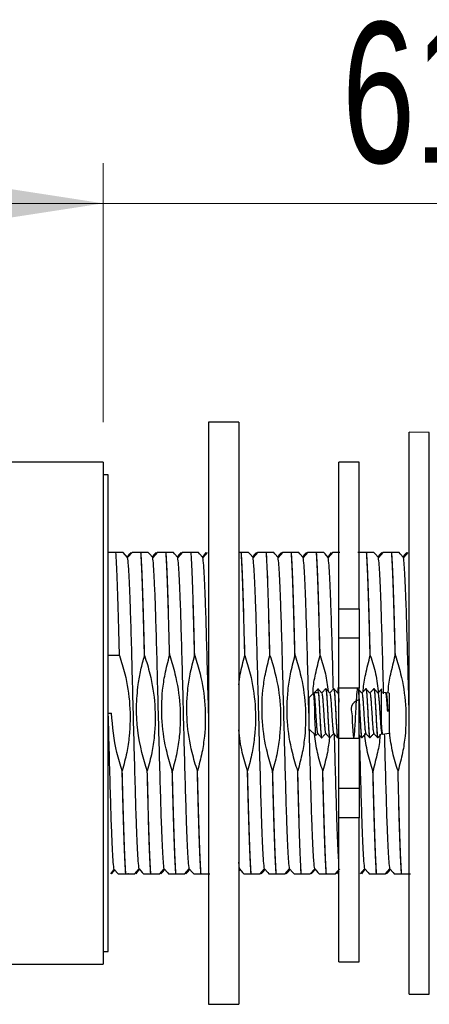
# Model space of a CAD drawing. Header units: millimetres. Extents: x 43 to 263, y 75 to 143.
# Tile 4 of 11: x 91 to 101, y 119 to 143. Entities that reach past the tile are written whole.
import ezdxf

# ---------------------------------------------------------------- set-up
doc = ezdxf.new("R2010")
doc.units = ezdxf.units.MM
doc.styles.add('SLDTEXTSTYLE0', font='TXT', dxfattribs={"width": 0.7})
doc.dimstyles.new('SLDDIMSTYLE0', dxfattribs={"dimtxt": 3.5, "dimasz": 3.302, "dimexe": 0, "dimexo": 0.0625, "dimgap": 0.875, "dimtad": 1, "dimdec": 0, "dimlfac": 4, "dimrnd": 1e-09, "dimzin": 12, "dimdsep": 46, "dimtxsty": 'SLDTEXTSTYLE0', "dimsah": 1, "dimcen": 0.09, "dimadec": 0, "dimazin": 3, "dimtfac": 1, "dimtdec": 0, "dimtofl": 0, "dimtmove": 0, "dimatfit": 3, "dimfxl": 0, "dimfrac": 2, "dimtolj": 1, "dimtzin": 12, "dimarcsym": 0})
doc.dimstyles.new('SLDDIMSTYLE1', dxfattribs={"dimtxt": 3.5, "dimasz": 3.302, "dimexe": 0, "dimexo": 0.0625, "dimgap": 0.875, "dimtad": 1, "dimdec": 0, "dimlfac": 4, "dimrnd": 1e-09, "dimzin": 12, "dimdsep": 46, "dimtxsty": 'SLDTEXTSTYLE0', "dimsah": 1, "dimcen": 0.09, "dimadec": 0, "dimazin": 3, "dimtfac": 1, "dimtdec": 0, "dimtmove": 0, "dimatfit": 0, "dimfxl": 0, "dimfrac": 2, "dimtolj": 1, "dimtzin": 12, "dimarcsym": 0})

# ---------------------------------------------------------------- blocks, each defined once
blk = doc.blocks.new('_D')
at = {"color": 7, "linetype": 'Continuous', "lineweight": 0}
for p, q in [((42.566, 139.162), (42.566, 139.524)), ((92.665, 133.074), (92.665, 139.524)), ((92.665, 138.524), (42.566, 138.524))]:
    blk.add_line(p, q, dxfattribs=at)
at = {"color": 7, "linetype": 'Continuous', "lineweight": 18}
for points in [[(42.566, 138.524), (45.868, 138.016), (45.868, 139.032)], [(92.665, 138.524), (89.363, 139.032), (89.363, 138.016)]]:
    blk.add_solid(points, dxfattribs=at)
at = {"color": 7, "linetype": 'Continuous', "lineweight": 18, "insert": (63.677, 143.036), "char_height": 3.5, "attachment_point": 1, "style": 'SLDTEXTSTYLE0'}
blk.add_mtext('200', dxfattribs=at)
blk = doc.blocks.new('_D_3')
at = {"color": 7, "linetype": 'Continuous', "lineweight": 0}
for p, q in [((92.665, 133.074), (92.665, 139.524)), ((107.79, 130.699), (107.79, 139.524)), ((92.665, 138.524), (86.315, 138.524)), ((107.79, 138.524), (92.665, 138.524)), ((107.79, 138.524), (114.14, 138.524))]:
    blk.add_line(p, q, dxfattribs=at)
at = {"color": 7, "linetype": 'Continuous', "lineweight": 18}
for points in [[(92.665, 138.524), (89.363, 139.032), (89.363, 138.016)], [(107.79, 138.524), (111.092, 138.016), (111.092, 139.032)]]:
    blk.add_solid(points, dxfattribs=at)
at = {"color": 7, "linetype": 'Continuous', "lineweight": 18, "insert": (98.615, 143.036), "char_height": 3.5, "attachment_point": 1, "style": 'SLDTEXTSTYLE0'}
blk.add_mtext('61', dxfattribs=at)

msp = doc.modelspace()

# ---------------------------------------------------------------- linework, layer by layer
at = {"color": 7, "linetype": 'Continuous', "lineweight": 25}
for p, q in [((96.04, 133.074), (95.29, 133.074)), ((95.29, 133.074), (95.29, 118.574)), ((96.04, 133.074), (96.04, 118.574)), ((100.791, 132.819), (100.29, 132.824)), ((100.29, 118.824), (100.29, 132.824)), ((100.791, 118.828), (100.791, 132.819)), ((92.665, 132.074), (90.29, 132.074)), ((92.665, 132.074), (92.665, 119.574)), ((99.04, 132.074), (98.54, 132.074)), ((98.54, 128.428), (98.54, 132.074)), ((99.04, 128.428), (99.04, 132.074)), ((92.79, 131.761), (92.665, 131.759)), ((92.79, 119.886), (92.79, 131.761)), ((92.982, 129.824), (92.79, 129.824)), ((93.272, 129.703), (93.163, 129.824)), ((93.259, 129.718), (93.29, 129.752)), ((93.381, 129.824), (93.29, 129.724)), ((93.29, 129.752), (93.29, 129.724)), ((93.607, 129.824), (93.604, 129.824)), ((94.006, 129.824), (93.897, 129.703)), ((94.232, 129.824), (94.229, 129.824)), ((94.631, 129.824), (94.522, 129.703)), ((94.857, 129.824), (94.854, 129.824)), ((95.256, 129.824), (95.147, 129.703)), ((96.104, 129.824), (96.061, 129.824)), ((96.107, 129.824), (96.104, 129.824)), ((96.506, 129.824), (96.397, 129.703)), ((96.732, 129.824), (96.729, 129.824)), ((97.131, 129.824), (97.022, 129.703)), ((97.357, 129.824), (97.354, 129.824)), ((97.756, 129.824), (97.647, 129.703)), ((97.982, 129.824), (97.979, 129.824)), ((98.381, 129.824), (98.272, 129.703)), ((99.232, 129.824), (99.229, 129.824)), ((99.631, 129.824), (99.522, 129.703)), ((99.857, 129.824), (99.854, 129.824)), ((100.256, 129.824), (100.147, 129.703)), ((93.29, 129.724), (93.272, 129.703)), ((98.54, 128.428), (99.04, 128.428)), ((98.54, 127.699), (98.54, 128.428)), ((99.04, 128.428), (99.04, 127.699)), ((98.54, 127.699), (99.04, 127.699)), ((98.54, 126.449), (98.54, 127.699)), ((99.04, 127.699), (99.04, 126.449)), ((93.07, 127.26), (92.79, 127.26)), ((93.695, 127.26), (93.692, 127.26)), ((94.32, 127.26), (94.317, 127.26)), ((94.945, 127.26), (94.942, 127.26)), ((96.195, 127.26), (96.192, 127.26)), ((96.82, 127.26), (96.817, 127.26)), ((97.445, 127.26), (97.442, 127.26)), ((98.07, 127.26), (98.067, 127.26)), ((99.32, 127.26), (99.317, 127.26)), ((99.945, 127.26), (99.942, 127.26)), ((98.014, 126.423), (97.79, 126.211)), ((98.027, 126.343), (98.027, 126.33)), ((98.209, 126.436), (98.208, 126.436)), ((98.409, 126.436), (98.408, 126.436)), ((98.54, 126.36), (98.51, 126.327)), ((99.04, 126.449), (98.54, 126.449)), ((98.54, 125.199), (98.54, 126.449)), ((99.04, 125.199), (99.04, 126.449)), ((99.209, 126.436), (99.208, 126.436)), ((99.409, 126.436), (99.408, 126.436)), ((99.703, 126.335), (99.59, 126.349)), ((99.79, 126.324), (99.714, 126.333)), ((99.79, 126.324), (99.79, 125.324)), ((97.79, 126.211), (97.79, 125.436)), ((92.79, 125.824), (92.871, 125.824)), ((97.79, 125.436), (97.962, 125.273)), ((99.625, 125.303), (99.79, 125.324)), ((97.969, 125.275), (98.009, 125.318)), ((98.108, 125.211), (98.109, 125.211)), ((98.308, 125.211), (98.309, 125.211)), ((98.508, 125.211), (98.509, 125.211)), ((98.511, 125.212), (98.54, 125.244)), ((98.54, 125.199), (99.04, 125.199)), ((98.54, 123.949), (98.54, 125.199)), ((99.04, 125.199), (99.04, 123.949)), ((99.108, 125.211), (99.109, 125.211)), ((99.308, 125.211), (99.309, 125.211)), ((99.508, 125.211), (99.509, 125.211)), ((93.138, 124.388), (93.136, 124.388)), ((93.763, 124.388), (93.761, 124.388)), ((94.388, 124.388), (94.386, 124.388)), ((95.013, 124.388), (95.011, 124.388)), ((96.263, 124.388), (96.261, 124.388)), ((96.888, 124.388), (96.886, 124.388)), ((97.513, 124.388), (97.511, 124.388)), ((98.138, 124.388), (98.136, 124.388)), ((99.388, 124.388), (99.386, 124.388)), ((100.013, 124.388), (100.011, 124.388)), ((99.04, 123.949), (98.54, 123.949)), ((98.54, 123.22), (98.54, 123.949)), ((99.04, 123.949), (99.04, 123.22)), ((99.04, 123.22), (98.54, 123.22)), ((98.54, 119.632), (98.54, 123.22)), ((99.04, 119.632), (99.04, 123.22)), ((92.852, 121.824), (92.937, 121.928)), ((92.956, 121.93), (92.864, 121.824)), ((92.937, 121.928), (93.038, 121.824)), ((93.449, 121.824), (93.559, 121.944)), ((94.074, 121.824), (94.184, 121.944)), ((94.699, 121.824), (94.809, 121.944)), ((96.059, 121.944), (96.04, 122.115)), ((96.071, 121.93), (96.04, 121.896)), ((96.574, 121.824), (96.684, 121.944)), ((97.199, 121.824), (97.309, 121.944)), ((97.824, 121.824), (97.934, 121.944)), ((98.449, 121.824), (98.559, 121.944)), ((99.074, 121.824), (99.184, 121.944)), ((99.699, 121.824), (99.809, 121.944)), ((93.226, 121.824), (93.223, 121.824)), ((93.29, 121.824), (93.277, 121.824)), ((93.851, 121.824), (93.848, 121.824)), ((94.476, 121.824), (94.473, 121.824)), ((95.101, 121.824), (95.098, 121.824)), ((96.351, 121.824), (96.348, 121.824)), ((96.976, 121.824), (96.973, 121.824)), ((97.601, 121.824), (97.598, 121.824)), ((98.226, 121.824), (98.223, 121.824)), ((99.476, 121.824), (99.473, 121.824)), ((100.101, 121.824), (100.098, 121.824)), ((92.665, 119.888), (92.79, 119.886)), ((90.29, 119.574), (92.665, 119.574)), ((98.54, 119.632), (99.04, 119.632)), ((98.54, 119.63), (98.54, 119.632)), ((98.54, 119.63), (99.04, 119.63)), ((99.04, 119.632), (99.04, 119.63)), ((100.29, 118.824), (100.791, 118.828)), ((95.29, 118.574), (96.04, 118.574))]:
    msp.add_line(p, q, dxfattribs=at)
at = {"color": 7, "linetype": 'Continuous', "lineweight": 25, "flags": 128}
for points in [[(93.29, 129.752), (93.326, 129.791), (93.356, 129.824)], [(93.897, 129.703), (93.817, 129.791), (93.787, 129.824)], [(93.884, 129.718), (93.951, 129.791), (93.981, 129.824)], [(94.522, 129.703), (94.442, 129.791), (94.412, 129.824)], [(94.509, 129.718), (94.576, 129.791), (94.606, 129.824)], [(95.147, 129.703), (95.067, 129.791), (95.037, 129.824)], [(95.134, 129.718), (95.201, 129.791), (95.231, 129.824)], [(96.397, 129.703), (96.317, 129.791), (96.287, 129.824)], [(96.384, 129.718), (96.451, 129.791), (96.481, 129.824)], [(97.022, 129.703), (96.942, 129.791), (96.912, 129.824)], [(97.009, 129.718), (97.076, 129.791), (97.106, 129.824)], [(97.647, 129.703), (97.567, 129.791), (97.537, 129.824)], [(97.634, 129.718), (97.701, 129.791), (97.731, 129.824)], [(98.272, 129.703), (98.192, 129.791), (98.162, 129.824)], [(98.259, 129.718), (98.326, 129.791), (98.356, 129.824)], [(99.522, 129.703), (99.442, 129.791), (99.412, 129.824)], [(99.509, 129.718), (99.576, 129.791), (99.606, 129.824)], [(100.147, 129.703), (100.067, 129.791), (100.037, 129.824)], [(100.134, 129.718), (100.201, 129.791), (100.231, 129.824)], [(97.965, 125.278), (97.963, 125.272), (97.958, 125.317), (97.952, 125.419), (97.946, 125.565), (97.94, 125.737), (97.934, 125.917), (97.929, 126.08), (97.923, 126.213), (97.917, 126.297), (97.913, 126.323), (97.913, 126.323)], [(93.571, 121.93), (93.505, 121.857), (93.474, 121.824)], [(93.559, 121.944), (93.638, 121.857), (93.669, 121.824)], [(94.196, 121.93), (94.13, 121.857), (94.099, 121.824)], [(94.184, 121.944), (94.263, 121.857), (94.294, 121.824)], [(94.821, 121.93), (94.755, 121.857), (94.724, 121.824)], [(94.809, 121.944), (94.888, 121.857), (94.919, 121.824)], [(96.059, 121.944), (96.138, 121.857), (96.169, 121.824)], [(96.696, 121.93), (96.63, 121.857), (96.599, 121.824)], [(96.684, 121.944), (96.763, 121.857), (96.794, 121.824)], [(97.321, 121.93), (97.255, 121.857), (97.224, 121.824)], [(97.309, 121.944), (97.388, 121.857), (97.419, 121.824)], [(97.946, 121.93), (97.88, 121.857), (97.849, 121.824)], [(97.934, 121.944), (98.013, 121.857), (98.044, 121.824)], [(98.54, 121.896), (98.505, 121.857), (98.474, 121.824)], [(99.196, 121.93), (99.13, 121.857), (99.099, 121.824)], [(99.184, 121.944), (99.263, 121.857), (99.294, 121.824)], [(99.821, 121.93), (99.755, 121.857), (99.724, 121.824)], [(99.809, 121.944), (99.888, 121.857), (99.919, 121.824)]]:
    msp.add_lwpolyline(points, dxfattribs=at)
at = {"color": 7, "linetype": 'Continuous', "lineweight": 25}
for points, knots in [([(93.07, 127.26), (93.062, 127.548), (93.047, 128.121), (93.026, 128.85), (93.004, 129.451), (92.989, 129.7), (92.982, 129.824)], [0, 0, 0, 0, 0.250706, 0.498897, 0.750322, 1, 1, 1, 1]), ([(93.163, 129.824), (93.16, 129.824), (93.144, 129.824), (93.096, 129.824), (93.022, 129.824), (92.982, 129.824)], [0, 0, 0, 0, 0.1076282, 0.5170097, 1, 1, 1, 1]), ([(93.604, 129.824), (93.557, 129.824), (93.461, 129.824), (93.408, 129.824), (93.381, 129.824)], [0, 0, 0, 0, 0.490999, 1, 1, 1, 1]), ([(93.692, 127.26), (93.685, 127.548), (93.67, 128.121), (93.649, 128.85), (93.626, 129.451), (93.612, 129.7), (93.604, 129.824)], [0, 0, 0, 0, 0.250706, 0.498897, 0.750322, 1, 1, 1, 1]), ([(93.695, 127.26), (93.687, 127.548), (93.672, 128.121), (93.651, 128.85), (93.629, 129.451), (93.614, 129.7), (93.607, 129.824)], [0, 0, 0, 0, 0.250706, 0.498897, 0.750322, 1, 1, 1, 1]), ([(93.787, 129.824), (93.784, 129.824), (93.768, 129.824), (93.721, 129.824), (93.647, 129.824), (93.607, 129.824)], [0, 0, 0, 0, 0.09221, 0.5086647, 1, 1, 1, 1]), ([(94.229, 129.824), (94.182, 129.824), (94.086, 129.824), (94.033, 129.824), (94.006, 129.824)], [0, 0, 0, 0, 0.490999, 1, 1, 1, 1]), ([(94.317, 127.26), (94.31, 127.548), (94.295, 128.121), (94.274, 128.85), (94.251, 129.451), (94.237, 129.7), (94.229, 129.824)], [0, 0, 0, 0, 0.250706, 0.498897, 0.750322, 1, 1, 1, 1]), ([(94.32, 127.26), (94.312, 127.548), (94.297, 128.121), (94.276, 128.85), (94.254, 129.451), (94.239, 129.7), (94.232, 129.824)], [0, 0, 0, 0, 0.250706, 0.498897, 0.750322, 1, 1, 1, 1]), ([(94.412, 129.824), (94.409, 129.824), (94.393, 129.824), (94.346, 129.824), (94.272, 129.824), (94.232, 129.824)], [0, 0, 0, 0, 0.09221, 0.508665, 1, 1, 1, 1]), ([(94.854, 129.824), (94.807, 129.824), (94.711, 129.824), (94.658, 129.824), (94.631, 129.824)], [0, 0, 0, 0, 0.490999, 1, 1, 1, 1]), ([(94.942, 127.26), (94.935, 127.548), (94.92, 128.121), (94.899, 128.85), (94.876, 129.451), (94.862, 129.7), (94.854, 129.824)], [0, 0, 0, 0, 0.250706, 0.498897, 0.750322, 1, 1, 1, 1]), ([(94.945, 127.26), (94.937, 127.548), (94.922, 128.121), (94.901, 128.85), (94.879, 129.451), (94.864, 129.7), (94.857, 129.824)], [0, 0, 0, 0, 0.250706, 0.498897, 0.750322, 1, 1, 1, 1]), ([(95.037, 129.824), (95.034, 129.824), (95.018, 129.824), (94.971, 129.824), (94.897, 129.824), (94.857, 129.824)], [0, 0, 0, 0, 0.09221, 0.508665, 1, 1, 1, 1]), ([(96.192, 127.26), (96.185, 127.548), (96.17, 128.121), (96.149, 128.85), (96.126, 129.451), (96.112, 129.7), (96.104, 129.824)], [0, 0, 0, 0, 0.250706, 0.498897, 0.750322, 1, 1, 1, 1]), ([(96.195, 127.26), (96.187, 127.548), (96.172, 128.121), (96.151, 128.85), (96.129, 129.451), (96.114, 129.7), (96.107, 129.824)], [0, 0, 0, 0, 0.2507058, 0.4988967, 0.7503216, 1, 1, 1, 1]), ([(96.287, 129.824), (96.284, 129.824), (96.268, 129.824), (96.221, 129.824), (96.147, 129.824), (96.107, 129.824)], [0, 0, 0, 0, 0.09221, 0.5086647, 1, 1, 1, 1]), ([(96.729, 129.824), (96.682, 129.824), (96.586, 129.824), (96.533, 129.824), (96.506, 129.824)], [0, 0, 0, 0, 0.490999, 1, 1, 1, 1]), ([(96.817, 127.26), (96.81, 127.548), (96.795, 128.121), (96.774, 128.85), (96.751, 129.451), (96.737, 129.7), (96.729, 129.824)], [0, 0, 0, 0, 0.2507058, 0.4988967, 0.7503216, 1, 1, 1, 1]), ([(96.82, 127.26), (96.812, 127.548), (96.797, 128.121), (96.776, 128.85), (96.754, 129.451), (96.739, 129.7), (96.732, 129.824)], [0, 0, 0, 0, 0.2507058, 0.4988967, 0.7503216, 1, 1, 1, 1]), ([(96.912, 129.824), (96.909, 129.824), (96.893, 129.824), (96.846, 129.824), (96.772, 129.824), (96.732, 129.824)], [0, 0, 0, 0, 0.09221, 0.508665, 1, 1, 1, 1]), ([(97.354, 129.824), (97.307, 129.824), (97.211, 129.824), (97.158, 129.824), (97.131, 129.824)], [0, 0, 0, 0, 0.490999, 1, 1, 1, 1]), ([(97.442, 127.26), (97.435, 127.548), (97.42, 128.121), (97.399, 128.85), (97.376, 129.451), (97.362, 129.7), (97.354, 129.824)], [0, 0, 0, 0, 0.2507058, 0.4988967, 0.7503216, 1, 1, 1, 1]), ([(97.445, 127.26), (97.437, 127.548), (97.422, 128.121), (97.401, 128.85), (97.379, 129.451), (97.364, 129.7), (97.357, 129.824)], [0, 0, 0, 0, 0.2507058, 0.4988967, 0.7503216, 1, 1, 1, 1]), ([(97.537, 129.824), (97.534, 129.824), (97.518, 129.824), (97.471, 129.824), (97.397, 129.824), (97.357, 129.824)], [0, 0, 0, 0, 0.09221, 0.508665, 1, 1, 1, 1]), ([(97.979, 129.824), (97.932, 129.824), (97.836, 129.824), (97.783, 129.824), (97.756, 129.824)], [0, 0, 0, 0, 0.490999, 1, 1, 1, 1]), ([(98.067, 127.26), (98.06, 127.548), (98.045, 128.121), (98.024, 128.85), (98.001, 129.451), (97.987, 129.7), (97.979, 129.824)], [0, 0, 0, 0, 0.2507058, 0.4988967, 0.7503216, 1, 1, 1, 1]), ([(98.07, 127.26), (98.062, 127.548), (98.047, 128.121), (98.026, 128.85), (98.004, 129.451), (97.989, 129.7), (97.982, 129.824)], [0, 0, 0, 0, 0.250706, 0.498897, 0.750322, 1, 1, 1, 1]), ([(98.162, 129.824), (98.159, 129.824), (98.143, 129.824), (98.096, 129.824), (98.022, 129.824), (97.982, 129.824)], [0, 0, 0, 0, 0.09221, 0.508665, 1, 1, 1, 1]), ([(98.561, 129.824), (98.53, 129.824), (98.451, 129.824), (98.408, 129.824), (98.381, 129.824)], [0, 0, 0, 0, 0.391094, 1, 1, 1, 1]), ([(99.229, 129.824), (99.182, 129.824), (99.086, 129.824), (99.033, 129.824), (99.006, 129.824)], [0, 0, 0, 0, 0.490999, 1, 1, 1, 1]), ([(99.317, 127.26), (99.31, 127.548), (99.295, 128.121), (99.274, 128.85), (99.251, 129.451), (99.237, 129.7), (99.229, 129.824)], [0, 0, 0, 0, 0.2507058, 0.4988967, 0.7503216, 1, 1, 1, 1]), ([(99.32, 127.26), (99.312, 127.548), (99.297, 128.121), (99.276, 128.85), (99.254, 129.451), (99.239, 129.7), (99.232, 129.824)], [0, 0, 0, 0, 0.2507058, 0.4988967, 0.7503216, 1, 1, 1, 1]), ([(99.412, 129.824), (99.409, 129.824), (99.393, 129.824), (99.346, 129.824), (99.272, 129.824), (99.232, 129.824)], [0, 0, 0, 0, 0.09221, 0.508665, 1, 1, 1, 1]), ([(99.854, 129.824), (99.807, 129.824), (99.711, 129.824), (99.658, 129.824), (99.631, 129.824)], [0, 0, 0, 0, 0.490999, 1, 1, 1, 1]), ([(99.942, 127.26), (99.935, 127.548), (99.92, 128.121), (99.899, 128.85), (99.876, 129.451), (99.862, 129.7), (99.854, 129.824)], [0, 0, 0, 0, 0.250706, 0.498897, 0.750322, 1, 1, 1, 1]), ([(99.945, 127.26), (99.937, 127.548), (99.922, 128.121), (99.901, 128.85), (99.879, 129.451), (99.864, 129.7), (99.857, 129.824)], [0, 0, 0, 0, 0.250706, 0.498897, 0.750322, 1, 1, 1, 1]), ([(100.037, 129.824), (100.034, 129.824), (100.018, 129.824), (99.971, 129.824), (99.897, 129.824), (99.857, 129.824)], [0, 0, 0, 0, 0.09221, 0.508665, 1, 1, 1, 1]), ([(93.559, 121.944), (93.551, 121.998), (93.537, 122.107), (93.515, 122.498), (93.491, 123.069), (93.468, 123.846), (93.441, 124.799), (93.415, 125.824), (93.389, 126.849), (93.363, 127.801), (93.339, 128.579), (93.315, 129.15), (93.293, 129.541), (93.279, 129.649), (93.272, 129.703)], [0, 0, 0, 0, 0.075602, 0.151652, 0.228225, 0.318256, 0.409432, 0.499985, 0.590538, 0.681714, 0.771746, 0.848329, 0.924387, 1, 1, 1, 1]), ([(94.184, 121.944), (94.176, 121.998), (94.162, 122.107), (94.14, 122.498), (94.116, 123.069), (94.093, 123.846), (94.066, 124.799), (94.04, 125.824), (94.014, 126.849), (93.988, 127.801), (93.964, 128.579), (93.94, 129.15), (93.918, 129.541), (93.904, 129.649), (93.897, 129.703)], [0, 0, 0, 0, 0.075605, 0.151656, 0.228231, 0.318266, 0.409444, 0.5, 0.590556, 0.681734, 0.771769, 0.848344, 0.924395, 1, 1, 1, 1]), ([(94.809, 121.944), (94.801, 121.998), (94.787, 122.107), (94.765, 122.498), (94.741, 123.069), (94.718, 123.846), (94.691, 124.799), (94.665, 125.824), (94.639, 126.849), (94.613, 127.801), (94.589, 128.579), (94.565, 129.15), (94.543, 129.541), (94.529, 129.649), (94.522, 129.703)], [0, 0, 0, 0, 0.075605, 0.151656, 0.228231, 0.318266, 0.409444, 0.5, 0.590556, 0.681734, 0.771769, 0.848344, 0.924395, 1, 1, 1, 1]), ([(95.29, 125.824), (95.282, 126.165), (95.264, 126.849), (95.238, 127.801), (95.214, 128.579), (95.19, 129.15), (95.168, 129.541), (95.154, 129.649), (95.147, 129.703)], [0, 0, 0, 0, 0.181112, 0.363469, 0.543537, 0.696688, 0.848791, 1, 1, 1, 1]), ([(96.684, 121.944), (96.676, 121.998), (96.662, 122.107), (96.64, 122.498), (96.616, 123.069), (96.593, 123.846), (96.566, 124.799), (96.54, 125.824), (96.514, 126.849), (96.488, 127.801), (96.464, 128.579), (96.44, 129.15), (96.418, 129.541), (96.404, 129.649), (96.397, 129.703)], [0, 0, 0, 0, 0.075605, 0.151656, 0.228231, 0.318266, 0.409444, 0.5, 0.590556, 0.681734, 0.771769, 0.848344, 0.924395, 1, 1, 1, 1]), ([(97.309, 121.944), (97.301, 121.998), (97.287, 122.107), (97.265, 122.498), (97.241, 123.069), (97.218, 123.846), (97.191, 124.799), (97.165, 125.824), (97.139, 126.849), (97.113, 127.801), (97.089, 128.579), (97.065, 129.15), (97.043, 129.541), (97.029, 129.649), (97.022, 129.703)], [0, 0, 0, 0, 0.075605, 0.151656, 0.228231, 0.318266, 0.409444, 0.5, 0.590556, 0.681734, 0.771769, 0.848344, 0.924395, 1, 1, 1, 1]), ([(97.79, 125.824), (97.782, 126.165), (97.764, 126.849), (97.738, 127.801), (97.714, 128.579), (97.69, 129.15), (97.668, 129.541), (97.654, 129.649), (97.647, 129.703)], [0, 0, 0, 0, 0.181112, 0.363469, 0.543537, 0.696688, 0.848791, 1, 1, 1, 1]), ([(98.4, 126.425), (98.396, 126.562), (98.384, 127.041), (98.363, 127.8), (98.339, 128.579), (98.315, 129.15), (98.293, 129.541), (98.279, 129.649), (98.272, 129.703)], [0, 0, 0, 0, 0.082334, 0.286688, 0.488477, 0.660101, 0.830551, 1, 1, 1, 1]), ([(99.653, 126.31), (99.648, 126.486), (99.635, 127.004), (99.613, 127.8), (99.589, 128.579), (99.565, 129.15), (99.543, 129.541), (99.529, 129.649), (99.522, 129.703)], [0, 0, 0, 0, 0.103047, 0.302789, 0.500023, 0.667773, 0.834376, 1, 1, 1, 1]), ([(100.29, 125.824), (100.282, 126.165), (100.264, 126.849), (100.238, 127.801), (100.214, 128.579), (100.19, 129.15), (100.168, 129.541), (100.154, 129.649), (100.147, 129.703)], [0, 0, 0, 0, 0.181112, 0.363469, 0.543537, 0.696688, 0.848791, 1, 1, 1, 1]), ([(93.07, 127.26), (93.116, 127.109), (93.24, 126.709), (93.344, 126.034), (93.335, 125.374), (93.253, 124.825), (93.179, 124.541), (93.138, 124.388)], [0, 0, 0, 0, 0.162085, 0.430339, 0.698417, 0.837255, 1, 1, 1, 1]), ([(93.761, 124.388), (93.714, 124.538), (93.556, 125.053), (93.468, 125.785), (93.522, 126.476), (93.597, 126.904), (93.66, 127.141), (93.692, 127.26)], [0, 0, 0, 0, 0.1621413, 0.553378, 0.7479715, 0.8736488, 1, 1, 1, 1]), ([(93.695, 127.26), (93.741, 127.109), (93.865, 126.709), (93.969, 126.034), (93.96, 125.374), (93.878, 124.825), (93.804, 124.541), (93.763, 124.388)], [0, 0, 0, 0, 0.162085, 0.430339, 0.698417, 0.837255, 1, 1, 1, 1]), ([(94.386, 124.388), (94.339, 124.538), (94.216, 124.938), (94.111, 125.614), (94.12, 126.274), (94.202, 126.823), (94.277, 127.107), (94.317, 127.26)], [0, 0, 0, 0, 0.1620847, 0.4303392, 0.6984171, 0.837255, 1, 1, 1, 1]), ([(94.32, 127.26), (94.366, 127.109), (94.49, 126.709), (94.594, 126.034), (94.585, 125.374), (94.503, 124.825), (94.429, 124.541), (94.388, 124.388)], [0, 0, 0, 0, 0.162085, 0.430339, 0.698417, 0.837255, 1, 1, 1, 1]), ([(95.011, 124.388), (94.964, 124.538), (94.841, 124.938), (94.736, 125.614), (94.745, 126.274), (94.827, 126.823), (94.902, 127.107), (94.942, 127.26)], [0, 0, 0, 0, 0.162085, 0.430339, 0.698417, 0.837255, 1, 1, 1, 1]), ([(94.945, 127.26), (94.991, 127.109), (95.115, 126.709), (95.219, 126.034), (95.21, 125.374), (95.128, 124.825), (95.054, 124.541), (95.013, 124.388)], [0, 0, 0, 0, 0.162085, 0.430339, 0.698417, 0.837255, 1, 1, 1, 1]), ([(96.04, 126.531), (96.052, 126.62), (96.085, 126.867), (96.151, 127.107), (96.192, 127.26)], [0, 0, 0, 0, 0.36264, 1, 1, 1, 1]), ([(96.195, 127.26), (96.241, 127.109), (96.365, 126.709), (96.469, 126.034), (96.46, 125.374), (96.378, 124.825), (96.304, 124.541), (96.263, 124.388)], [0, 0, 0, 0, 0.162085, 0.430339, 0.698417, 0.837255, 1, 1, 1, 1]), ([(96.886, 124.388), (96.839, 124.538), (96.716, 124.938), (96.611, 125.614), (96.62, 126.274), (96.702, 126.823), (96.777, 127.107), (96.817, 127.26)], [0, 0, 0, 0, 0.162085, 0.430339, 0.698417, 0.837255, 1, 1, 1, 1]), ([(96.82, 127.26), (96.866, 127.109), (96.99, 126.709), (97.094, 126.034), (97.085, 125.374), (97.003, 124.825), (96.929, 124.541), (96.888, 124.388)], [0, 0, 0, 0, 0.162085, 0.430339, 0.698417, 0.837255, 1, 1, 1, 1]), ([(97.511, 124.388), (97.464, 124.538), (97.341, 124.938), (97.236, 125.614), (97.245, 126.274), (97.327, 126.823), (97.402, 127.107), (97.442, 127.26)], [0, 0, 0, 0, 0.162085, 0.430339, 0.698417, 0.837255, 1, 1, 1, 1]), ([(97.445, 127.26), (97.491, 127.109), (97.615, 126.709), (97.719, 126.034), (97.71, 125.374), (97.628, 124.825), (97.554, 124.541), (97.513, 124.388)], [0, 0, 0, 0, 0.162085, 0.430339, 0.698417, 0.837255, 1, 1, 1, 1]), ([(97.894, 126.31), (97.894, 126.339), (97.895, 126.503), (97.957, 126.823), (98.028, 127.107), (98.067, 127.26)], [0, 0, 0, 0, 0.090895, 0.509414, 1, 1, 1, 1]), ([(98.07, 127.26), (98.118, 127.11), (98.212, 126.82), (98.251, 126.517), (98.269, 126.372)], [0, 0, 0, 0, 0.518633, 1, 1, 1, 1]), ([(99.145, 126.365), (99.145, 126.376), (99.146, 126.522), (99.208, 126.823), (99.279, 127.107), (99.317, 127.26)], [0, 0, 0, 0, 0.0360882, 0.4798385, 1, 1, 1, 1]), ([(99.32, 127.26), (99.368, 127.109), (99.467, 126.803), (99.507, 126.484), (99.527, 126.322)], [0, 0, 0, 0, 0.491569, 1, 1, 1, 1]), ([(99.769, 126.326), (99.769, 126.35), (99.77, 126.509), (99.832, 126.823), (99.903, 127.107), (99.942, 127.26)], [0, 0, 0, 0, 0.074883, 0.500773, 1, 1, 1, 1]), ([(99.945, 127.26), (99.991, 127.109), (100.115, 126.709), (100.219, 126.034), (100.21, 125.374), (100.128, 124.825), (100.054, 124.541), (100.013, 124.388)], [0, 0, 0, 0, 0.162085, 0.430339, 0.698417, 0.837255, 1, 1, 1, 1]), ([(97.913, 126.323), (97.923, 126.329), (97.943, 126.34), (97.981, 126.347), (98.009, 126.337), (98.027, 126.33)], [0, 0, 0, 0, 0.2561562, 0.51206, 1, 1, 1, 1]), ([(97.913, 126.323), (97.917, 126.31), (97.923, 126.284), (97.934, 126.185), (97.943, 126.058), (97.953, 125.908), (97.963, 125.751), (97.973, 125.601), (97.983, 125.471), (97.992, 125.377), (98, 125.326), (98.005, 125.326), (98.007, 125.326)], [0, 0, 0, 0, 0.115716, 0.221728, 0.325395, 0.430956, 0.536189, 0.640083, 0.746127, 0.849947, 0.955277, 1, 1, 1, 1]), ([(98.112, 126.325), (98.096, 126.343), (98.063, 126.379), (98.029, 126.415), (98.013, 126.433)], [0, 0, 0, 0, 0.499986, 1, 1, 1, 1]), ([(98.027, 126.343), (98.025, 126.374), (98.022, 126.426), (98.019, 126.421), (98.018, 126.419)], [0, 0, 0, 0, 0.607042, 1, 1, 1, 1]), ([(98.027, 126.343), (98.032, 126.288), (98.039, 126.194), (98.05, 125.996), (98.06, 125.808), (98.07, 125.62), (98.08, 125.451), (98.09, 125.317), (98.099, 125.235), (98.107, 125.202), (98.111, 125.215), (98.111, 125.217)], [0, 0, 0, 0, 0.158804, 0.275216, 0.393373, 0.508904, 0.62679, 0.743894, 0.85997, 0.978202, 1, 1, 1, 1]), ([(98.027, 126.33), (98.032, 126.261), (98.041, 126.148), (98.053, 125.926), (98.063, 125.736), (98.072, 125.553), (98.082, 125.395), (98.092, 125.28), (98.101, 125.217), (98.106, 125.218), (98.108, 125.218)], [0, 0, 0, 0, 0.194147, 0.3163, 0.438076, 0.558305, 0.681015, 0.801159, 0.923045, 1, 1, 1, 1]), ([(98.21, 126.435), (98.193, 126.417), (98.16, 126.381), (98.127, 126.345), (98.11, 126.327)], [0, 0, 0, 0, 0.50001, 1, 1, 1, 1]), ([(98.112, 126.323), (98.113, 126.323), (98.117, 126.327), (98.123, 126.277), (98.134, 126.186), (98.143, 126.057), (98.153, 125.909), (98.163, 125.751), (98.173, 125.601), (98.183, 125.471), (98.192, 125.377), (98.2, 125.326), (98.205, 125.326), (98.207, 125.326)], [0, 0, 0, 0, 0.007253, 0.12213, 0.227373, 0.330288, 0.435083, 0.539553, 0.642694, 0.747968, 0.851035, 0.955601, 1, 1, 1, 1]), ([(98.208, 126.432), (98.209, 126.433), (98.213, 126.442), (98.219, 126.406), (98.23, 126.312), (98.241, 126.144), (98.253, 125.927), (98.263, 125.735), (98.272, 125.553), (98.282, 125.395), (98.292, 125.28), (98.301, 125.217), (98.306, 125.218), (98.308, 125.218)], [0, 0, 0, 0, 0.01801, 0.115005, 0.190694, 0.347818, 0.446677, 0.545231, 0.642533, 0.741843, 0.839076, 0.93772, 1, 1, 1, 1]), ([(98.209, 126.431), (98.21, 126.433), (98.215, 126.45), (98.22, 126.404), (98.23, 126.314), (98.239, 126.191), (98.25, 125.997), (98.26, 125.808), (98.27, 125.62), (98.28, 125.451), (98.29, 125.317), (98.299, 125.235), (98.307, 125.202), (98.311, 125.215), (98.311, 125.217)], [0, 0, 0, 0, 0.013273, 0.14045, 0.174885, 0.305917, 0.40197, 0.499463, 0.594789, 0.692059, 0.788683, 0.884459, 0.982014, 1, 1, 1, 1]), ([(98.312, 126.325), (98.296, 126.343), (98.263, 126.379), (98.229, 126.415), (98.213, 126.433)], [0, 0, 0, 0, 0.499986, 1, 1, 1, 1]), ([(98.41, 126.435), (98.393, 126.417), (98.36, 126.381), (98.327, 126.345), (98.31, 126.327)], [0, 0, 0, 0, 0.50001, 1, 1, 1, 1]), ([(98.312, 126.323), (98.313, 126.323), (98.317, 126.327), (98.323, 126.277), (98.334, 126.186), (98.343, 126.057), (98.353, 125.909), (98.363, 125.751), (98.373, 125.601), (98.383, 125.471), (98.392, 125.377), (98.4, 125.326), (98.405, 125.326), (98.407, 125.326)], [0, 0, 0, 0, 0.0072532, 0.1221299, 0.227373, 0.3302876, 0.4350829, 0.5395534, 0.6426939, 0.7479681, 0.8510351, 0.9556011, 1, 1, 1, 1]), ([(98.408, 126.432), (98.409, 126.433), (98.413, 126.442), (98.419, 126.406), (98.43, 126.312), (98.441, 126.144), (98.453, 125.927), (98.463, 125.735), (98.472, 125.553), (98.482, 125.395), (98.492, 125.28), (98.501, 125.217), (98.506, 125.218), (98.508, 125.218)], [0, 0, 0, 0, 0.01801, 0.115005, 0.190694, 0.347818, 0.446677, 0.545231, 0.642533, 0.741843, 0.839076, 0.93772, 1, 1, 1, 1]), ([(98.409, 126.431), (98.41, 126.433), (98.415, 126.45), (98.42, 126.404), (98.43, 126.314), (98.439, 126.191), (98.45, 125.997), (98.46, 125.808), (98.47, 125.62), (98.48, 125.451), (98.49, 125.317), (98.499, 125.235), (98.507, 125.202), (98.511, 125.215), (98.511, 125.217)], [0, 0, 0, 0, 0.013273, 0.14045, 0.174885, 0.305917, 0.40197, 0.499463, 0.594789, 0.692059, 0.788683, 0.884459, 0.982014, 1, 1, 1, 1]), ([(98.512, 126.325), (98.496, 126.343), (98.463, 126.379), (98.429, 126.415), (98.413, 126.433)], [0, 0, 0, 0, 0.499986, 1, 1, 1, 1]), ([(98.512, 126.323), (98.513, 126.323), (98.517, 126.327), (98.523, 126.277), (98.533, 126.198), (98.538, 126.125), (98.54, 126.096)], [0, 0, 0, 0, 0.024505, 0.412625, 0.768196, 1, 1, 1, 1]), ([(98.519, 126.337), (98.519, 126.357), (98.519, 126.423), (98.531, 126.487), (98.54, 126.531)], [0, 0, 0, 0, 0.3096512, 1, 1, 1, 1]), ([(99.04, 126.168), (98.956, 126.12), (98.812, 126.039), (98.869, 125.805), (98.867, 125.62), (98.88, 125.451), (98.889, 125.317), (98.899, 125.231), (98.909, 125.202), (98.92, 125.233), (98.932, 125.348), (98.945, 125.553), (98.959, 125.803), (98.971, 126.057), (98.985, 126.271), (98.997, 126.411), (99.011, 126.453), (99.02, 126.405), (99.03, 126.313), (99.039, 126.191), (99.05, 125.997), (99.06, 125.808), (99.07, 125.62), (99.08, 125.451), (99.09, 125.317), (99.099, 125.235), (99.107, 125.202), (99.111, 125.215), (99.111, 125.217)], [0, 0, 0, 0, 0.051261, 0.087373, 0.122682, 0.158712, 0.194502, 0.229978, 0.266113, 0.301456, 0.349325, 0.396469, 0.4444, 0.491502, 0.539463, 0.586552, 0.63451, 0.681618, 0.694373, 0.742908, 0.778486, 0.814598, 0.849908, 0.885937, 0.921727, 0.957203, 0.993338, 1, 1, 1, 1]), ([(99.112, 126.325), (99.096, 126.343), (99.072, 126.369), (99.048, 126.395), (99.04, 126.403)], [0, 0, 0, 0, 0.6900887, 1, 1, 1, 1]), ([(99.21, 126.435), (99.193, 126.417), (99.16, 126.381), (99.127, 126.345), (99.11, 126.327)], [0, 0, 0, 0, 0.50001, 1, 1, 1, 1]), ([(99.112, 126.323), (99.113, 126.323), (99.117, 126.327), (99.123, 126.277), (99.134, 126.186), (99.143, 126.057), (99.153, 125.909), (99.163, 125.751), (99.173, 125.601), (99.183, 125.471), (99.192, 125.377), (99.2, 125.326), (99.205, 125.326), (99.207, 125.326)], [0, 0, 0, 0, 0.007253, 0.12213, 0.227373, 0.330288, 0.435083, 0.539553, 0.642694, 0.747968, 0.851035, 0.955601, 1, 1, 1, 1]), ([(99.208, 126.432), (99.209, 126.433), (99.213, 126.442), (99.219, 126.406), (99.23, 126.312), (99.241, 126.144), (99.253, 125.927), (99.263, 125.735), (99.272, 125.553), (99.282, 125.395), (99.292, 125.28), (99.301, 125.217), (99.306, 125.218), (99.308, 125.218)], [0, 0, 0, 0, 0.0180098, 0.1150046, 0.1906937, 0.3478179, 0.4466773, 0.545231, 0.6425333, 0.7418432, 0.8390764, 0.93772, 1, 1, 1, 1]), ([(99.209, 126.431), (99.21, 126.433), (99.215, 126.45), (99.22, 126.404), (99.23, 126.314), (99.239, 126.191), (99.25, 125.997), (99.26, 125.808), (99.27, 125.62), (99.28, 125.451), (99.29, 125.317), (99.299, 125.235), (99.307, 125.202), (99.311, 125.215), (99.311, 125.217)], [0, 0, 0, 0, 0.013273, 0.14045, 0.174885, 0.305917, 0.40197, 0.499463, 0.594789, 0.692059, 0.788683, 0.884459, 0.982014, 1, 1, 1, 1]), ([(99.312, 126.325), (99.296, 126.343), (99.263, 126.379), (99.229, 126.415), (99.213, 126.433)], [0, 0, 0, 0, 0.499986, 1, 1, 1, 1]), ([(99.41, 126.435), (99.393, 126.417), (99.36, 126.381), (99.327, 126.345), (99.31, 126.327)], [0, 0, 0, 0, 0.50001, 1, 1, 1, 1]), ([(99.312, 126.323), (99.313, 126.323), (99.317, 126.327), (99.323, 126.277), (99.334, 126.186), (99.343, 126.057), (99.353, 125.909), (99.363, 125.751), (99.373, 125.601), (99.383, 125.471), (99.392, 125.377), (99.4, 125.326), (99.405, 125.326), (99.407, 125.326)], [0, 0, 0, 0, 0.0072532, 0.1221299, 0.227373, 0.3302876, 0.4350829, 0.5395534, 0.6426939, 0.7479681, 0.8510351, 0.9556011, 1, 1, 1, 1]), ([(99.408, 126.432), (99.409, 126.433), (99.413, 126.442), (99.419, 126.406), (99.43, 126.312), (99.441, 126.144), (99.453, 125.927), (99.463, 125.735), (99.472, 125.553), (99.482, 125.395), (99.492, 125.28), (99.501, 125.217), (99.506, 125.218), (99.508, 125.218)], [0, 0, 0, 0, 0.01801, 0.115005, 0.190694, 0.347818, 0.446677, 0.545231, 0.642533, 0.741843, 0.839076, 0.93772, 1, 1, 1, 1]), ([(99.409, 126.431), (99.41, 126.433), (99.415, 126.45), (99.42, 126.404), (99.43, 126.314), (99.439, 126.191), (99.45, 125.997), (99.46, 125.808), (99.47, 125.62), (99.48, 125.451), (99.49, 125.317), (99.499, 125.235), (99.507, 125.202), (99.511, 125.215), (99.511, 125.217)], [0, 0, 0, 0, 0.013273, 0.14045, 0.174885, 0.305917, 0.40197, 0.499463, 0.594789, 0.692059, 0.788683, 0.884459, 0.982014, 1, 1, 1, 1]), ([(99.512, 126.325), (99.496, 126.343), (99.463, 126.379), (99.429, 126.415), (99.413, 126.433)], [0, 0, 0, 0, 0.499986, 1, 1, 1, 1]), ([(99.61, 126.435), (99.593, 126.417), (99.56, 126.381), (99.527, 126.345), (99.51, 126.327)], [0, 0, 0, 0, 0.50001, 1, 1, 1, 1]), ([(99.512, 126.323), (99.513, 126.323), (99.517, 126.327), (99.523, 126.277), (99.534, 126.186), (99.543, 126.057), (99.553, 125.909), (99.563, 125.751), (99.573, 125.601), (99.583, 125.471), (99.592, 125.376), (99.602, 125.321), (99.608, 125.323), (99.611, 125.324)], [0, 0, 0, 0, 0.006947, 0.116972, 0.21777, 0.316338, 0.416708, 0.516766, 0.61555, 0.716378, 0.815093, 0.915242, 1, 1, 1, 1]), ([(99.59, 126.409), (99.59, 126.409), (99.59, 126.411), (99.59, 126.349), (99.59, 126.226), (99.59, 126.057), (99.59, 125.87), (99.59, 125.72), (99.59, 125.643), (99.59, 125.621)], [0, 0, 0, 0, 0.033671, 0.222269, 0.404597, 0.58451, 0.760785, 0.93208, 1, 1, 1, 1]), ([(99.756, 125.863), (99.752, 125.915), (99.744, 126.022), (99.733, 126.167), (99.721, 126.275), (99.711, 126.332), (99.705, 126.329), (99.702, 126.328)], [0, 0, 0, 0, 0.205689, 0.431073, 0.657012, 0.883957, 1, 1, 1, 1]), ([(99.714, 126.33), (99.714, 126.331), (99.718, 126.34), (99.724, 126.3), (99.734, 126.212), (99.744, 126.075), (99.751, 125.95), (99.755, 125.879), (99.756, 125.863)], [0, 0, 0, 0, 0.030708, 0.258657, 0.485914, 0.71261, 0.939037, 1, 1, 1, 1]), ([(99.04, 126.141), (99.041, 126.129), (99.045, 126.071), (99.053, 125.924), (99.063, 125.736), (99.072, 125.552), (99.082, 125.395), (99.092, 125.28), (99.101, 125.217), (99.106, 125.218), (99.108, 125.218)], [0, 0, 0, 0, 0.037418, 0.183329, 0.328788, 0.4724, 0.618976, 0.762486, 0.908078, 1, 1, 1, 1]), ([(92.937, 121.928), (92.93, 121.975), (92.914, 122.07), (92.892, 122.469), (92.867, 123.056), (92.843, 123.846), (92.816, 124.799), (92.799, 125.483), (92.79, 125.824)], [0, 0, 0, 0, 0.156119, 0.312468, 0.470181, 0.645705, 0.823459, 1, 1, 1, 1]), ([(93.136, 124.388), (93.088, 124.538), (92.942, 125.005), (92.9, 125.493), (92.871, 125.824)], [0, 0, 0, 0, 0.3231545, 1, 1, 1, 1]), ([(99.59, 125.621), (99.593, 125.574), (99.599, 125.476), (99.608, 125.368), (99.617, 125.306), (99.622, 125.309), (99.624, 125.31)], [0, 0, 0, 0, 0.253907, 0.542518, 0.830934, 1, 1, 1, 1]), ([(96.261, 124.388), (96.213, 124.538), (96.106, 124.872), (96.063, 125.22), (96.04, 125.411)], [0, 0, 0, 0, 0.450909, 1, 1, 1, 1]), ([(97.934, 121.944), (97.926, 121.998), (97.912, 122.107), (97.89, 122.498), (97.866, 123.069), (97.843, 123.847), (97.819, 124.672), (97.806, 125.22), (97.8, 125.427)], [0, 0, 0, 0, 0.162794, 0.32655, 0.491434, 0.685298, 0.881626, 1, 1, 1, 1]), ([(98.007, 125.321), (98.023, 125.303), (98.056, 125.266), (98.09, 125.23), (98.106, 125.212)], [0, 0, 0, 0, 0.499948, 1, 1, 1, 1]), ([(98.207, 125.321), (98.223, 125.303), (98.256, 125.266), (98.29, 125.23), (98.306, 125.212)], [0, 0, 0, 0, 0.499948, 1, 1, 1, 1]), ([(98.407, 125.321), (98.423, 125.303), (98.456, 125.266), (98.49, 125.23), (98.506, 125.212)], [0, 0, 0, 0, 0.499948, 1, 1, 1, 1]), ([(99.207, 125.321), (99.223, 125.303), (99.256, 125.266), (99.29, 125.23), (99.306, 125.212)], [0, 0, 0, 0, 0.499948, 1, 1, 1, 1]), ([(99.407, 125.321), (99.423, 125.303), (99.456, 125.266), (99.49, 125.23), (99.506, 125.212)], [0, 0, 0, 0, 0.499948, 1, 1, 1, 1]), ([(99.511, 125.212), (99.528, 125.23), (99.561, 125.266), (99.594, 125.303), (99.611, 125.321)], [0, 0, 0, 0, 0.500047, 1, 1, 1, 1]), ([(100.011, 124.388), (99.962, 124.538), (99.863, 124.846), (99.823, 125.168), (99.803, 125.332)], [0, 0, 0, 0, 0.4880839, 1, 1, 1, 1]), ([(98.136, 124.388), (98.087, 124.538), (97.991, 124.836), (97.952, 125.147), (97.932, 125.301)], [0, 0, 0, 0, 0.504423, 1, 1, 1, 1]), ([(98.111, 125.212), (98.128, 125.23), (98.16, 125.266), (98.193, 125.301), (98.209, 125.318)], [0, 0, 0, 0, 0.511025, 1, 1, 1, 1]), ([(98.305, 125.214), (98.289, 125.092), (98.252, 124.813), (98.179, 124.541), (98.138, 124.388)], [0, 0, 0, 0, 0.4370273, 1, 1, 1, 1]), ([(98.311, 125.212), (98.328, 125.23), (98.36, 125.266), (98.393, 125.301), (98.409, 125.318)], [0, 0, 0, 0, 0.511025, 1, 1, 1, 1]), ([(98.54, 122.115), (98.539, 122.124), (98.531, 122.197), (98.515, 122.506), (98.491, 123.066), (98.468, 123.848), (98.446, 124.63), (98.433, 125.134), (98.429, 125.297)], [0, 0, 0, 0, 0.02817, 0.224128, 0.421435, 0.653422, 0.888357, 1, 1, 1, 1]), ([(99.04, 125.284), (99.046, 125.278), (99.068, 125.254), (99.09, 125.23), (99.106, 125.212)], [0, 0, 0, 0, 0.246006, 1, 1, 1, 1]), ([(99.184, 121.944), (99.176, 121.998), (99.162, 122.107), (99.14, 122.498), (99.116, 123.069), (99.093, 123.847), (99.071, 124.621), (99.058, 125.116), (99.054, 125.269)], [0, 0, 0, 0, 0.16791, 0.336812, 0.506878, 0.706835, 0.909333, 1, 1, 1, 1]), ([(99.111, 125.212), (99.128, 125.23), (99.16, 125.266), (99.193, 125.301), (99.209, 125.318)], [0, 0, 0, 0, 0.511025, 1, 1, 1, 1]), ([(99.386, 124.388), (99.337, 124.538), (99.239, 124.841), (99.2, 125.156), (99.18, 125.315)], [0, 0, 0, 0, 0.497011, 1, 1, 1, 1]), ([(99.311, 125.212), (99.328, 125.23), (99.36, 125.266), (99.393, 125.301), (99.409, 125.318)], [0, 0, 0, 0, 0.511025, 1, 1, 1, 1]), ([(99.561, 125.299), (99.561, 125.283), (99.56, 125.131), (99.498, 124.825), (99.427, 124.541), (99.388, 124.388)], [0, 0, 0, 0, 0.0533369, 0.4891465, 1, 1, 1, 1]), ([(99.809, 121.944), (99.801, 121.998), (99.787, 122.107), (99.765, 122.498), (99.741, 123.069), (99.718, 123.847), (99.695, 124.634), (99.683, 125.143), (99.678, 125.31)], [0, 0, 0, 0, 0.166546, 0.334077, 0.502762, 0.701094, 0.901948, 1, 1, 1, 1]), ([(93.223, 121.824), (93.216, 121.948), (93.202, 122.197), (93.179, 122.797), (93.158, 123.526), (93.143, 124.1), (93.136, 124.388)], [0, 0, 0, 0, 0.249678, 0.501103, 0.749294, 1, 1, 1, 1]), ([(93.226, 121.824), (93.219, 121.948), (93.204, 122.197), (93.182, 122.797), (93.16, 123.526), (93.146, 124.1), (93.138, 124.388)], [0, 0, 0, 0, 0.2496784, 0.5011033, 0.7492942, 1, 1, 1, 1]), ([(93.848, 121.824), (93.841, 121.948), (93.827, 122.197), (93.804, 122.797), (93.783, 123.526), (93.768, 124.1), (93.761, 124.388)], [0, 0, 0, 0, 0.249678, 0.501103, 0.749294, 1, 1, 1, 1]), ([(93.851, 121.824), (93.844, 121.948), (93.829, 122.197), (93.807, 122.797), (93.785, 123.526), (93.771, 124.1), (93.763, 124.388)], [0, 0, 0, 0, 0.249678, 0.501103, 0.749294, 1, 1, 1, 1]), ([(94.473, 121.824), (94.466, 121.948), (94.452, 122.197), (94.429, 122.797), (94.408, 123.526), (94.393, 124.1), (94.386, 124.388)], [0, 0, 0, 0, 0.249678, 0.501103, 0.749294, 1, 1, 1, 1]), ([(94.476, 121.824), (94.469, 121.948), (94.454, 122.197), (94.432, 122.797), (94.41, 123.526), (94.396, 124.1), (94.388, 124.388)], [0, 0, 0, 0, 0.249678, 0.501103, 0.749294, 1, 1, 1, 1]), ([(95.098, 121.824), (95.091, 121.948), (95.077, 122.197), (95.054, 122.797), (95.033, 123.526), (95.018, 124.1), (95.011, 124.388)], [0, 0, 0, 0, 0.249678, 0.501103, 0.749294, 1, 1, 1, 1]), ([(95.101, 121.824), (95.094, 121.948), (95.079, 122.197), (95.057, 122.797), (95.035, 123.526), (95.021, 124.1), (95.013, 124.388)], [0, 0, 0, 0, 0.2496784, 0.5011033, 0.7492942, 1, 1, 1, 1]), ([(96.348, 121.824), (96.341, 121.948), (96.327, 122.197), (96.304, 122.797), (96.283, 123.526), (96.268, 124.1), (96.261, 124.388)], [0, 0, 0, 0, 0.249678, 0.501103, 0.749294, 1, 1, 1, 1]), ([(96.351, 121.824), (96.344, 121.948), (96.329, 122.197), (96.307, 122.797), (96.285, 123.526), (96.271, 124.1), (96.263, 124.388)], [0, 0, 0, 0, 0.2496784, 0.5011033, 0.7492942, 1, 1, 1, 1]), ([(96.973, 121.824), (96.966, 121.948), (96.952, 122.197), (96.929, 122.797), (96.908, 123.526), (96.893, 124.1), (96.886, 124.388)], [0, 0, 0, 0, 0.2496784, 0.5011033, 0.7492942, 1, 1, 1, 1]), ([(96.976, 121.824), (96.969, 121.948), (96.954, 122.197), (96.932, 122.797), (96.91, 123.526), (96.896, 124.1), (96.888, 124.388)], [0, 0, 0, 0, 0.2496784, 0.5011033, 0.7492942, 1, 1, 1, 1]), ([(97.598, 121.824), (97.591, 121.948), (97.577, 122.197), (97.554, 122.797), (97.533, 123.526), (97.518, 124.1), (97.511, 124.388)], [0, 0, 0, 0, 0.2496784, 0.5011033, 0.7492942, 1, 1, 1, 1]), ([(97.601, 121.824), (97.594, 121.948), (97.579, 122.197), (97.557, 122.797), (97.535, 123.526), (97.521, 124.1), (97.513, 124.388)], [0, 0, 0, 0, 0.249678, 0.501103, 0.749294, 1, 1, 1, 1]), ([(98.223, 121.824), (98.216, 121.948), (98.202, 122.197), (98.179, 122.797), (98.158, 123.526), (98.143, 124.1), (98.136, 124.388)], [0, 0, 0, 0, 0.249678, 0.501103, 0.749294, 1, 1, 1, 1]), ([(98.226, 121.824), (98.219, 121.948), (98.204, 122.197), (98.182, 122.797), (98.16, 123.526), (98.146, 124.1), (98.138, 124.388)], [0, 0, 0, 0, 0.249678, 0.501103, 0.749294, 1, 1, 1, 1]), ([(99.473, 121.824), (99.466, 121.948), (99.452, 122.197), (99.429, 122.797), (99.408, 123.526), (99.393, 124.1), (99.386, 124.388)], [0, 0, 0, 0, 0.249678, 0.501103, 0.749294, 1, 1, 1, 1]), ([(99.476, 121.824), (99.469, 121.948), (99.454, 122.197), (99.432, 122.797), (99.41, 123.526), (99.396, 124.1), (99.388, 124.388)], [0, 0, 0, 0, 0.249678, 0.501103, 0.749294, 1, 1, 1, 1]), ([(100.098, 121.824), (100.091, 121.948), (100.077, 122.197), (100.054, 122.797), (100.033, 123.526), (100.018, 124.1), (100.011, 124.388)], [0, 0, 0, 0, 0.249678, 0.501103, 0.749294, 1, 1, 1, 1]), ([(100.101, 121.824), (100.094, 121.948), (100.079, 122.197), (100.057, 122.797), (100.035, 123.526), (100.021, 124.1), (100.013, 124.388)], [0, 0, 0, 0, 0.249678, 0.501103, 0.749294, 1, 1, 1, 1]), ([(93.038, 121.824), (93.043, 121.824), (93.059, 121.824), (93.112, 121.824), (93.186, 121.824), (93.223, 121.824)], [0, 0, 0, 0, 0.152895, 0.574789, 1, 1, 1, 1]), ([(93.226, 121.824), (93.273, 121.824), (93.369, 121.824), (93.422, 121.824), (93.449, 121.824)], [0, 0, 0, 0, 0.4909987, 1, 1, 1, 1]), ([(93.669, 121.824), (93.672, 121.824), (93.687, 121.824), (93.735, 121.824), (93.809, 121.824), (93.848, 121.824)], [0, 0, 0, 0, 0.09221, 0.508665, 1, 1, 1, 1]), ([(93.851, 121.824), (93.898, 121.824), (93.994, 121.824), (94.047, 121.824), (94.074, 121.824)], [0, 0, 0, 0, 0.490999, 1, 1, 1, 1]), ([(94.294, 121.824), (94.297, 121.824), (94.312, 121.824), (94.36, 121.824), (94.434, 121.824), (94.473, 121.824)], [0, 0, 0, 0, 0.09221, 0.5086647, 1, 1, 1, 1]), ([(94.476, 121.824), (94.523, 121.824), (94.619, 121.824), (94.672, 121.824), (94.699, 121.824)], [0, 0, 0, 0, 0.490999, 1, 1, 1, 1]), ([(94.919, 121.824), (94.922, 121.824), (94.937, 121.824), (94.985, 121.824), (95.059, 121.824), (95.098, 121.824)], [0, 0, 0, 0, 0.09221, 0.508665, 1, 1, 1, 1]), ([(95.101, 121.824), (95.148, 121.824), (95.244, 121.824), (95.297, 121.824), (95.324, 121.824)], [0, 0, 0, 0, 0.490999, 1, 1, 1, 1]), ([(96.169, 121.824), (96.172, 121.824), (96.187, 121.824), (96.235, 121.824), (96.309, 121.824), (96.348, 121.824)], [0, 0, 0, 0, 0.09221, 0.508665, 1, 1, 1, 1]), ([(96.351, 121.824), (96.398, 121.824), (96.494, 121.824), (96.547, 121.824), (96.574, 121.824)], [0, 0, 0, 0, 0.4909987, 1, 1, 1, 1]), ([(96.794, 121.824), (96.797, 121.824), (96.812, 121.824), (96.86, 121.824), (96.934, 121.824), (96.973, 121.824)], [0, 0, 0, 0, 0.09221, 0.508665, 1, 1, 1, 1]), ([(96.976, 121.824), (97.023, 121.824), (97.119, 121.824), (97.172, 121.824), (97.199, 121.824)], [0, 0, 0, 0, 0.490999, 1, 1, 1, 1]), ([(97.419, 121.824), (97.422, 121.824), (97.437, 121.824), (97.485, 121.824), (97.559, 121.824), (97.598, 121.824)], [0, 0, 0, 0, 0.09221, 0.5086647, 1, 1, 1, 1]), ([(97.601, 121.824), (97.648, 121.824), (97.744, 121.824), (97.797, 121.824), (97.824, 121.824)], [0, 0, 0, 0, 0.4909987, 1, 1, 1, 1]), ([(98.044, 121.824), (98.047, 121.824), (98.062, 121.824), (98.11, 121.824), (98.184, 121.824), (98.223, 121.824)], [0, 0, 0, 0, 0.09221, 0.508665, 1, 1, 1, 1]), ([(98.226, 121.824), (98.273, 121.824), (98.369, 121.824), (98.422, 121.824), (98.449, 121.824)], [0, 0, 0, 0, 0.4909987, 1, 1, 1, 1]), ([(99.294, 121.824), (99.297, 121.824), (99.312, 121.824), (99.36, 121.824), (99.434, 121.824), (99.473, 121.824)], [0, 0, 0, 0, 0.09221, 0.508665, 1, 1, 1, 1]), ([(99.476, 121.824), (99.523, 121.824), (99.619, 121.824), (99.672, 121.824), (99.699, 121.824)], [0, 0, 0, 0, 0.490999, 1, 1, 1, 1]), ([(99.919, 121.824), (99.922, 121.824), (99.937, 121.824), (99.985, 121.824), (100.059, 121.824), (100.098, 121.824)], [0, 0, 0, 0, 0.09221, 0.508665, 1, 1, 1, 1]), ([(100.101, 121.824), (100.148, 121.824), (100.244, 121.824), (100.297, 121.824), (100.324, 121.824)], [0, 0, 0, 0, 0.490999, 1, 1, 1, 1])]:
    msp.add_open_spline(points, degree=3, knots=knots, dxfattribs=at)

# ---------------------------------------------------------------- dimensions: what is measured, and where the dimension line sits
at = {"color": 7, "linetype": 'Continuous', "lineweight": 18}
for base, p1, p2, dimstyle, picture, middle in [((42.566, 138.524), (92.665, 132.074), (42.566, 138.162), 'SLDDIMSTYLE0', '_D', (66.958, 138.524)), ((92.665197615, 138.524434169), (107.790197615, 129.698755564), (92.665197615, 132.073755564), 'SLDDIMSTYLE1', '_D_3', (100.802231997, 138.524434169))]:
    dim = msp.add_linear_dim(base=base, p1=p1, p2=p2, dimstyle=dimstyle, dxfattribs=at)
    dim.commit()
    dim.dimension.update_dxf_attribs({"geometry": picture, "text_midpoint": middle, "dimtype": 160})

doc.saveas('drawing.dxf')
